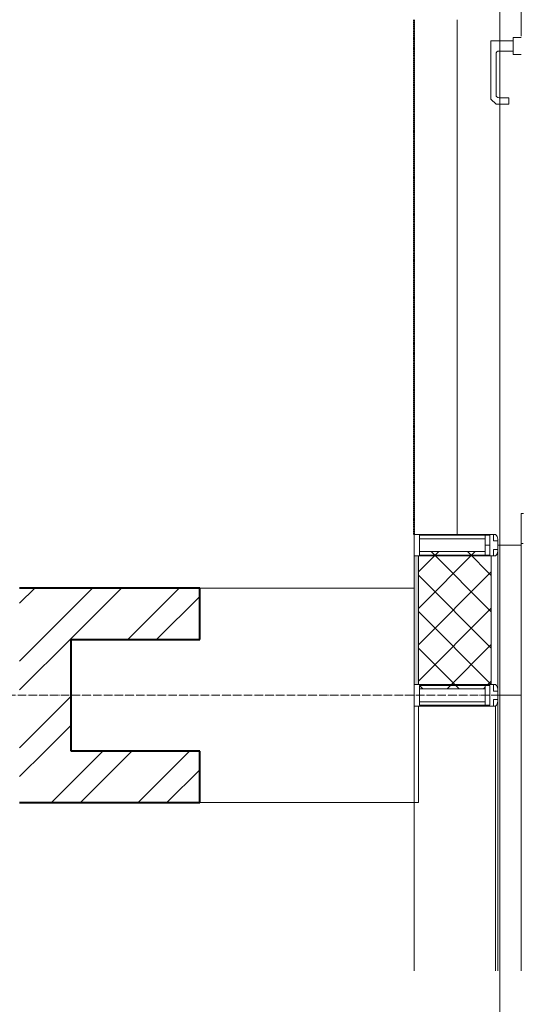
# Model space of a CAD drawing. Header units: millimetres. Extents: x 5617 to 98323, y 7718 to 171671.
# Tile 16 of 33: x 44258 to 45428, y 35780 to 38075. Entities that reach past the tile are written whole.
import ezdxf

# ---------------------------------------------------------------- set-up
doc = ezdxf.new("R2010")
doc.units = ezdxf.units.MM
for name, pattern in [('ADSK_Линия сетки', [25, 20, -2.5, 0, -2.5]), ('Линия сетки', [25, 20, -2.5, 0, -2.5]), ('Штрих_3_1_5_', [4.5, 3, -1.5]), ('Штриховая_ш3 п1_5', [4.5, 3, -1.5])]:
    doc.linetypes.add(name, pattern=pattern)
doc.layers.add('_Разделитель помещений_', color=4, linetype='Штриховая_ш3 п1_5', lineweight=40, true_color=0x00ffff)
for name, color, linetype, lineweight in [('Двери', 7, 'Continuous', 18), ('Импосты витража', 7, 'Continuous', 18), ('Оси', 7, 'Continuous', 9), ('Панели витража', 7, 'Continuous', 18), ('Перекрытия', 7, 'Continuous', 18), ('Размеры', 7, 'Continuous', 9), ('Размеры-100', 7, 'Continuous', 9), ('Стены', 7, 'Continuous', 18), ('Стены разрез', 7, 'Continuous', 40), ('Стены штриховка', 7, 'Continuous', 40), ('Элементы узлов', 7, 'Continuous', 18)]:
    doc.layers.add(name, color=color, linetype=linetype, lineweight=lineweight)
doc.styles.add('Arial', font='arial.ttf', dxfattribs={"width": 0.9, "height": 250})
doc.dimstyles.new('Основной_2_5_мм', dxfattribs={"dimscale": 304.8, "dimtxt": 255.06485, "dimasz": 0.463911, "dimexe": 0.492126, "dimexo": 0.492126, "dimgap": 0.098425, "dimtad": 1, "dimdec": 0, "dimdsep": 46, "dimtxsty": 'Arial', "dimblk1": 'OBLIQUE', "dimblk2": 'OBLIQUE', "dimsah": 1, "dimcen": 0.09, "dimdle": 0.492126, "dimazin": 2, "dimtfac": 1, "dimtdec": 4, "dimtix": 1, "dimtmove": 0, "dimatfit": 3, "dimfxl": 1, "dimtvp": 1, "dimtolj": 1, "dimtzin": 0, "dimlwd": 20, "dimlwe": 20, "dimarcsym": 2})
pattern_1 = [(45, (0, 0), (-101.02788, 101.02788), []), (45, (67.35, 0), (-101.02788, 101.02788), [])]

# ---------------------------------------------------------------- blocks, each defined once
blk = doc.blocks.new('135_SLK_GD_AR_rvt-1-МКСС_К2_L01_-1_000_ - зависимый 1')
at = {"layer": 'Перекрытия', "color": 254, "true_color": 0xcccccc}
blk.add_line((75450.1, 36875), (75450.1, 38075), dxfattribs=at)
at = {"layer": 'Стены', "color": 254, "true_color": 0xcccccc}
for p, q in [((75350.1, 36250), (75350.1, 36475)), ((75360.1, 36475), (75360.1, 36250)), ((75350.1, 36250), (75360.1, 36250))]:
    blk.add_line(p, q, dxfattribs=at)
blk = doc.blocks.new('135_SLK_K2_AR_rvt-1-МКСС_К2_L01_-1_000_ - зависимый 1')
at = {"layer": 'Стены разрез', "lineweight": 9, "true_color": 0xcccccc}
h = blk.add_hatch(dxfattribs=at)
h.set_pattern_fill('FP_2', color=254, style=0, pattern_type=2)
h.set_pattern_definition(pattern_1)
h.paths.add_polyline_path([(74550, 36370), (74550, 36750), (74430, 36750), (74430, 36370), (74492.1, 36370)])
h = blk.add_hatch(dxfattribs=at)
h.set_pattern_fill('FP_2', color=254, style=0, pattern_type=2)
h.set_pattern_definition(pattern_1)
h.paths.add_polyline_path([(74850, 36630), (74850, 36750), (74550, 36750), (74550, 36630)])
h = blk.add_hatch(dxfattribs=at)
h.set_pattern_fill('FP_2', color=254, style=0, pattern_type=2)
h.set_pattern_definition(pattern_1)
h.paths.add_polyline_path([(74492.1, 36250), (74850, 36250), (74850, 36370), (74430, 36370), (74430, 36250)])
at = {"layer": '_Разделитель помещений_', "color": 7, "linetype": 'Штрих_3_1_5_', "true_color": 0xccffff}
blk.add_line((75350, 36875), (75350, 38075), dxfattribs=at)
at = {"layer": 'Перекрытия', "color": 254, "true_color": 0xcccccc}
for p, q in [((75350, 36875), (75350, 38075)), ((75600, 36850), (75600, 36854)), ((74850, 36750), (75350, 36750)), ((75350, 36250), (74850, 36250))]:
    blk.add_line(p, q, dxfattribs=at)
at = {"layer": 'Стены разрез', "color": 254, "true_color": 0xcccccc}
for p, q in [((74550, 36750), (74430, 36750)), ((74850, 36750), (74550, 36750)), ((74850, 36630), (74850, 36750)), ((74550, 36370), (74550, 36630)), ((74550, 36630), (74850, 36630)), ((74850, 36370), (74550, 36370)), ((74850, 36250), (74850, 36370)), ((74430, 36250), (74850, 36250))]:
    blk.add_line(p, q, dxfattribs=at)
blk = doc.blocks.new('A_PAN_DOR_Структурные - EXT_1_Single_Витраж_без СКУД-5615939-МКСС_К2_L01_-1_000_ - зависимый 1')
at = {"layer": 'Двери', "color": 254, "lineweight": 5, "true_color": 0xcccccc}
for p, q in [((551, 5), (551, 0)), ((621, 0), (621, 4.5)), ((-561.8, 0), (-621, 0)), ((551, 0), (621, 0))]:
    blk.add_line(p, q, dxfattribs=at)
at = {"layer": 'Элементы узлов', "color": 7, "lineweight": 5, "true_color": 0xf4f4f4}
for p, q in [((-558.8, 0), (-558.8, -19)), ((-518.8, -19), (-518.8, 0)), ((-558.8, -19), (-550.8, -19)), ((-526.8, -19), (-550.8, -19)), ((-550.8, -19), (-550.8, -71)), ((-526.8, -52), (-526.8, -19)), ((-526.8, -19), (-518.8, -19)), ((-402.8, -29), (-417.8, -29)), ((-417.8, -29), (-417.8, -52)), ((-402.8, -59), (-402.8, -29)), ((-424.8, -59), (-519.8, -59)), ((-414.8, -71), (-402.8, -59)), ((-550.8, -71), (-414.8, -71))]:
    blk.add_line(p, q, dxfattribs=at)
for centre, start, end in [((-519.8, -52), 180, 270), ((-424.8, -52), 270, 360)]:
    blk.add_arc(centre, 7, start, end, dxfattribs=at)
blk = doc.blocks.new('System Panel - A_PAN_Glass_Закаленное-5618749-МКСС_К2_L01_-1_000_ - зависимый 1')
at = {"layer": 'Панели витража', "color": 254, "lineweight": 5, "true_color": 0xcccccc}
for p, q in [((-207.6, 0), (-850, 0)), ((-850, 0), (-850, -55)), ((-836, -55), (-207.6, -55))]:
    blk.add_line(p, q, dxfattribs=at)
blk = doc.blocks.new('Rectangular Mullion - 50Wx250H-3927046-МКСС_К2_L01_-1_000_ - зависимый 1')
at = {"layer": 'Элементы узлов', "color": 254, "lineweight": 5, "true_color": 0xcccccc}
for p, q in [((0, 250), (-25, 250)), ((-25, 250), (-25, 237.3)), ((-25, 65.2), (-25, 250)), ((-25, 250), (0, 250)), ((-23, 237.3), (0, 237.3)), ((-23, 237.3), (0, 237.3)), ((-23, 237.3), (-23, 73.6)), ((0, 237.3), (-14.9, 237.3)), ((-14.9, 237.3), (-14.9, 84)), ((-14.9, 84), (-14.9, 237.3)), ((25, 250), (0, 250)), ((25, 250), (0, 250)), ((14.9, 237.3), (0, 237.3)), ((0, 237.3), (23, 237.3)), ((23, 237.3), (0, 237.3)), ((14.9, 84), (14.9, 237.3)), ((14.9, 84), (14.9, 237.3)), ((23, 237.3), (23, 73.6)), ((25, 237.3), (25, 250)), ((25, 65.2), (25, 250)), ((-25, 73.6), (-25, 65.2)), ((0, 84), (-23, 84)), ((-23, 84), (-23, 73.6)), ((0, 84), (-23, 84)), ((-23, 73.6), (0, 73.6)), ((0, 73.6), (-23, 73.6)), ((-0.5, 73.6), (-23, 73.6)), ((-14.9, 84), (0, 84)), ((0, 84), (14.9, 84)), ((23, 84), (0, 84)), ((0, 84), (0, 73.6)), ((0, 84), (23, 84)), ((0, 73.6), (0, 84)), ((0, 73.6), (23, 73.6)), ((23, 73.6), (0, 73.6)), ((0.5, 73.6), (23, 73.6)), ((23, 73.6), (23, 84)), ((25, 65.2), (25, 73.6)), ((-25, 65.2), (-25, 60.2)), ((-10, 65.2), (-25, 65.2)), ((-25, 65.2), (-25, 60.2)), ((-25, 65.2), (-10, 65.2)), ((-10, 65.2), (-25, 65.2)), ((-10, 55), (-14, 55)), ((-14, 55), (-10, 55)), ((-10, 55), (-10, 65.2)), ((-10, 65.2), (-10, 55)), ((-10, 55), (-10, 65.2)), ((-10, 55), (0, 55)), ((0, 55), (-10, 55)), ((0, 55), (10, 55)), ((0, 55), (10, 55)), ((10, 65.2), (10, 55)), ((25, 65.2), (10, 65.2)), ((10, 55), (10, 65.2)), ((10, 65.2), (25, 65.2)), ((10, 65.2), (25, 65.2)), ((10, 55), (10, 65.2)), ((10, 55), (14, 55)), ((10, 55), (14, 55)), ((25, 65.2), (25, 60.2)), ((25, 60.2), (25, 65.2))]:
    blk.add_line(p, q, dxfattribs=at)
for centre, start, end in [((-14, 69.1), 218.9723, 270), ((-14, 69.1), 218.9723, 270), ((-14, 69.1), 218.9723, 270), ((14, 69.1), 270, 321.0277), ((14, 69.1), 270, 321.0277), ((14, 69.1), 270, 321.0277)]:
    blk.add_arc(centre, 14.1, start, end, dxfattribs=at)
blk = doc.blocks.new('Rectangular Mullion - R_InvisibleFrame_50Wx250H-5615936-МКСС_К2_L01_-1_000_ - зависимый 1')
at = {"layer": 'Импосты витража', "color": 254, "lineweight": 5, "true_color": 0xcccccc}
for p, q in [((-25, 73.6), (-25, 237.3)), ((25, 237.3), (25, 73.6))]:
    blk.add_line(p, q, dxfattribs=at)
blk = doc.blocks.new('Rectangular Mullion - R_InvisibleFrame_50Wx250H-5618746-МКСС_К2_L01_-1_000_ - зависимый 1')
at = {"layer": 'Импосты витража', "color": 254, "lineweight": 5, "true_color": 0xcccccc}
for p, q in [((-25, 73.6), (-25, 237.3)), ((25, 237.3), (25, 73.6))]:
    blk.add_line(p, q, dxfattribs=at)
blk = doc.blocks.new('Rectangular Mullion - R_InvisibleFrame_50Wx250H-5146752-МКСС_К2_L01_-1_000_ - зависимый 1')
at = {"layer": 'Импосты витража', "color": 254, "lineweight": 5, "true_color": 0xcccccc}
for p, q in [((75350, 36475), (75350, 35857.6)), ((75540, 36475), (75540, 35857.6))]:
    blk.add_line(p, q, dxfattribs=at)
blk = doc.blocks.new('135_SLK_K2_AR_FCD_rvt-1-МКСС_К2_L01_-1_000_ - зависимый 1')
at = {"layer": 'Стены разрез', "lineweight": 18, "true_color": 0xf9f8f5}
blk.add_hatch(color=7, dxfattribs=at).paths.add_polyline_path([(75350, 36525), (75360, 36525), (75360, 36825), (75350, 36825), (75350, 36738.5)])
at = {"layer": 'Стены разрез', "lineweight": 5, "true_color": 0xcccccc}
h = blk.add_hatch(dxfattribs=at)
h.set_pattern_fill('FP_5', color=254, style=0, pattern_type=2)
h.set_pattern_definition([(45, (0, 0), (-42.426407, 42.426407), []), (135, (0, 0), (-42.426407, -42.426407), [])])
h.paths.add_polyline_path([(75516, 36514.9), (75516, 36523), (75526.4, 36523), (75526.4, 36525), (75530, 36525), (75530, 36825), (75526.4, 36825), (75526.4, 36827), (75516, 36827), (75516, 36835.1), (75362.7, 36835.1), (75362.7, 36825), (75360, 36825), (75360, 36525), (75362.7, 36525), (75362.7, 36514.9), (75414.1, 36514.9)])
at = {"layer": 'Стены разрез', "color": 254, "lineweight": 9, "true_color": 0xcccccc}
for p, q in [((75600, 36850), (75545, 36850)), ((75600, 36500), (75600, 36850)), ((75350, 36825), (75350, 36525)), ((75545, 36500), (75600, 36500))]:
    blk.add_line(p, q, dxfattribs=at)
at = {"layer": 'Стены штриховка', "color": 254, "lineweight": 9, "true_color": 0xcccccc}
for p, q in [((75360, 36525), (75360, 36825)), ((75530, 36525), (75530, 36825)), ((75545, 36514), (75545, 36836))]:
    blk.add_line(p, q, dxfattribs=at)
at = {"layer": 'Импосты витража', "color": 254, "lineweight": 5, "true_color": 0xcccccc, "extrusion": (0, 0, -1), "rotation": 270}
for name, p in [('Rectangular Mullion - 50Wx250H-3927046-МКСС_К2_L01_-1_000_ - зависимый 1', (-75600, 36850)), ('Rectangular Mullion - R_InvisibleFrame_50Wx250H-5615936-МКСС_К2_L01_-1_000_ - зависимый 1', (-75600, 36850)), ('Rectangular Mullion - 50Wx250H-3927046-МКСС_К2_L01_-1_000_ - зависимый 1', (-75600, 36500)), ('Rectangular Mullion - R_InvisibleFrame_50Wx250H-5618746-МКСС_К2_L01_-1_000_ - зависимый 1', (-75600, 36500))]:
    blk.add_blockref(name, p, dxfattribs=at)
at = {"layer": 'Импосты витража', "color": 254, "lineweight": 5, "true_color": 0xcccccc}
blk.add_blockref('Rectangular Mullion - R_InvisibleFrame_50Wx250H-5146752-МКСС_К2_L01_-1_000_ - зависимый 1', (0, 0), dxfattribs=at)
at = {"layer": 'Панели витража', "color": 254, "lineweight": 5, "true_color": 0xcccccc, "rotation": 270}
for name, p in [('A_PAN_DOR_Структурные - EXT_1_Single_Витраж_без СКУД-5615939-МКСС_К2_L01_-1_000_ - зависимый 1', (75600, 37475)), ('System Panel - A_PAN_Glass_Закаленное-5618749-МКСС_К2_L01_-1_000_ - зависимый 1', (75600, 35650))]:
    blk.add_blockref(name, p, dxfattribs=at)
blk = doc.blocks.new('DIMBLOCK15-МКСС_К2_L01_-1_000_ - зависимый 1')
at = {"layer": 'Размеры-100', "lineweight": 20, "transparency": 16777216}
for p, q in [((45378, 35050.5), (45378, 49819.1)), ((41778, 35050.5), (41778, 35200.5)), ((41778, 35050.5), (45378, 35050.5)), ((41778, 35050.5), (41778, 35000.5)), ((45378, 35050.5), (45378, 34900.5))]:
    blk.add_line(p, q, dxfattribs=at)
at = {"layer": 'Размеры-100', "lineweight": 40, "transparency": 16777216}
for p, q in [((41778, 35050.5), (41848.7, 35121.2)), ((45378, 35050.5), (45448.7, 35121.2)), ((41778, 35050.5), (41707.3, 34979.8)), ((45378, 35050.5), (45307.3, 34979.8))]:
    blk.add_line(p, q, dxfattribs=at)
at = {"layer": 'Размеры-100', "color": 0, "lineweight": 20, "transparency": 16777216, "insert": (43232.7, 35405), "char_height": 250, "width": 828.765, "attachment_point": 1, "line_spacing_factor": 0.941778, "style": 'Arial'}
blk.add_mtext('3600', dxfattribs=at)
blk = doc.blocks.new('_Oblique')
at = {"color": 0, "linetype": 'ByBlock', "lineweight": -2}
blk.add_line((-0.5, -0.5), (0.5, 0.5), dxfattribs=at)

msp = doc.modelspace()

# ---------------------------------------------------------------- linework, layer by layer
at = {"layer": 'Оси', "linetype": 'Линия сетки'}
msp.add_line((45378, 33299), (45378, 48550), dxfattribs=at)
at = {"layer": 'Оси', "linetype": 'ADSK_Линия сетки'}
msp.add_line((45428, 36500), (23258.1, 36500), dxfattribs=at)

# ---------------------------------------------------------------- block references
at = {"lineweight": 5}
for name in ['135_SLK_K2_AR_FCD_rvt-1-МКСС_К2_L01_-1_000_ - зависимый 1', '135_SLK_K2_AR_rvt-1-МКСС_К2_L01_-1_000_ - зависимый 1', '135_SLK_GD_AR_rvt-1-МКСС_К2_L01_-1_000_ - зависимый 1']:
    msp.add_blockref(name, (-30172, 0), dxfattribs=at)

# ---------------------------------------------------------------- dimensions: what is measured, and where the dimension line sits
at = {"layer": 'Размеры', "lineweight": 20}
dim = msp.add_linear_dim(base=(45378, 35050.5), p1=(41778, 35150.5), p2=(45378, 49969.1), dimstyle='Основной_2_5_мм', override={"dimpost": '<>', "dimfxl": 15249.650919}, dxfattribs=at)
dim.commit()
dim.dimension.update_dxf_attribs({"geometry": 'DIMBLOCK15-МКСС_К2_L01_-1_000_ - зависимый 1', "text_midpoint": (43578, 35208.2)})

doc.saveas('drawing.dxf')
